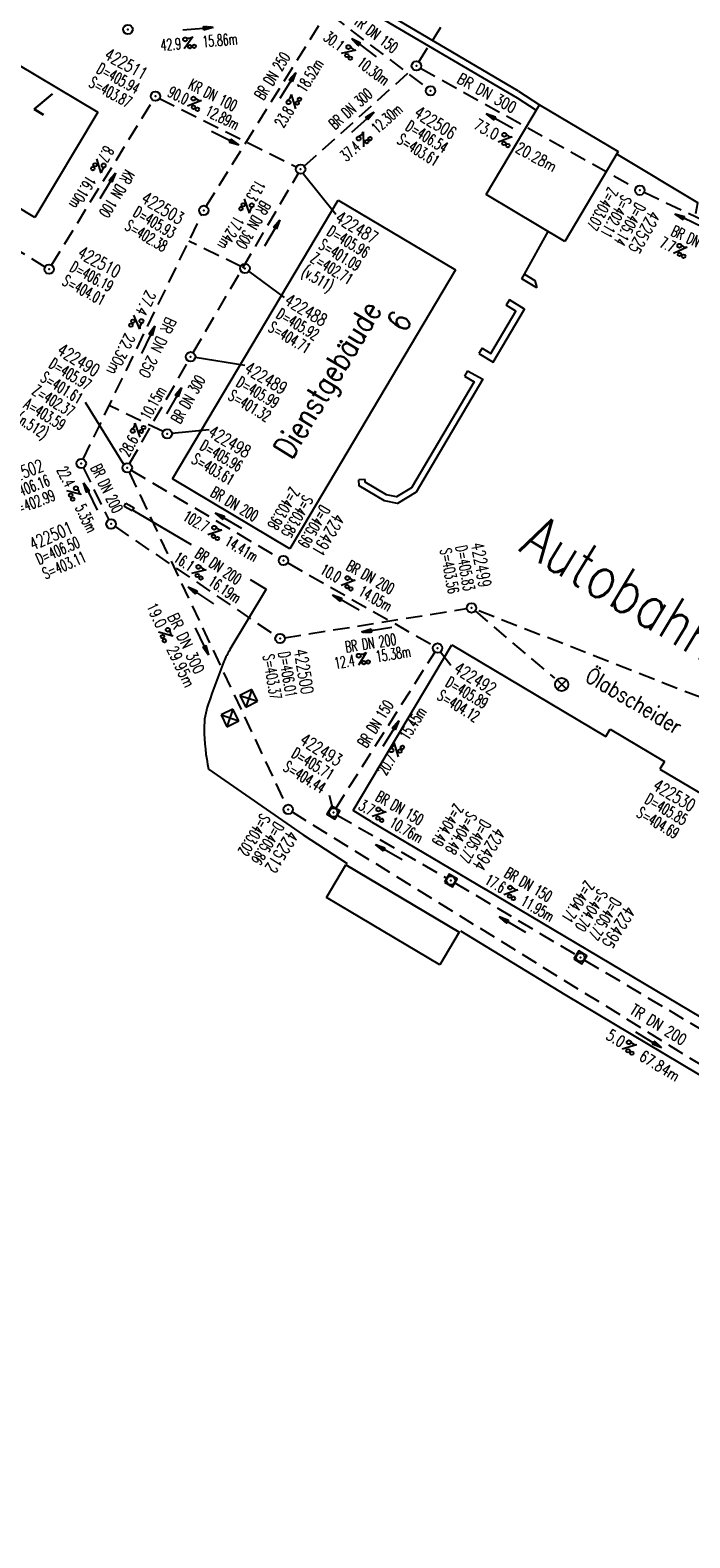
# Model space of a CAD drawing. Extents: x 451514 to 452057, y 434110 to 434694.
# Tile 3 of 16: x 451700 to 451752, y 434226 to 434346. Entities that reach past the tile are written whole.
import ezdxf
from ezdxf.enums import TextEntityAlignment as Align

# ---------------------------------------------------------------- set-up
doc = ezdxf.new("R2010")
doc.units = 0
doc.header["$LTSCALE"] = 1.3
doc.header["$MEASUREMENT"] = 0
doc.linetypes.add('AUSGEZOGEN', pattern=[0])
doc.linetypes.add('GESTRICH-X2', pattern=[1.5, 1, -0.5])
doc.layers.get('0').update_dxf_attribs({"linetype": 'CONTINUOUS'})
for name, color, linetype in [('10', 7, 'CONTINUOUS'), ('20', 7, 'CONTINUOUS'), ('BORDSTEIN', 3, 'CONTINUOUS'), ('FBR', 8, 'CONTINUOUS'), ('GEBAEUDE', 6, 'CONTINUOUS'), ('HAUSNR', 7, 'AUSGEZOGEN'), ('KANAL', 7, 'GESTRICH-X2'), ('MAUER', 7, 'AUSGEZOGEN'), ('PFEIL', 7, 'CONTINUOUS'), ('SCHACHTNR', 6, 'CONTINUOUS'), ('SCHMUTZWASSER', 30, 'GESTRICH-X2'), ('SCHRIFT', 7, 'CONTINUOUS'), ('SCHSYMBOL', 7, 'CONTINUOUS'), ('TEXTO', 4, 'CONTINUOUS'), ('TEXTU', 4, 'CONTINUOUS')]:
    doc.layers.add(name, color=color, linetype=linetype)
doc.styles.add('ROMANS', font='romans.shx', dxfattribs={"width": 0.8})

# ---------------------------------------------------------------- blocks, each defined once
blk = doc.blocks.new('GST')
at = {"color": 0}
blk.add_circle((0, 0), 0.75, dxfattribs=at)
blk.add_point((0, 0), dxfattribs=at)
blk = doc.blocks.new('10')
blk.add_blockref('GST', (0, 0))
blk = doc.blocks.new('PROM')
blk.add_line((1.57, 1.82), (0.02, 0.02))
for centre, radius in [((0.32, 1.51), 0.317), ((0.94, 0.29), 0.283), ((1.64, 0.29), 0.283)]:
    blk.add_circle(centre, radius)
blk.add_arc((0.99, 2.68), 1.03, 239.1414, 303.3549)
blk = doc.blocks.new('PFEIL2')
at = {"color": 0}
for p, q in [((0.88, 0), (-2.4, -0.01)), ((0.88, -0.27), (0.88, 0.28)), ((0.88, 0.28), (2.43, 0.01)), ((0.91, 0.27), (0.88, 0.26)), ((0.97, 0.26), (0.88, 0.25)), ((1.02, 0.25), (0.88, 0.23)), ((1.07, 0.24), (0.88, 0.21)), ((1.13, 0.23), (0.88, 0.19)), ((1.18, 0.22), (0.88, 0.17)), ((1.24, 0.21), (0.88, 0.15)), ((1.29, 0.21), (0.88, 0.14)), ((1.34, 0.2), (0.88, 0.12)), ((1.4, 0.19), (0.88, 0.1)), ((1.45, 0.18), (0.88, 0.08)), ((1.51, 0.17), (0.88, 0.06)), ((1.56, 0.16), (0.88, 0.04)), ((1.61, 0.15), (0.88, 0.02)), ((1.67, 0.14), (0.88, 0.01)), ((1.72, 0.13), (0.88, -0.01)), ((1.78, 0.12), (0.88, -0.03)), ((1.83, 0.11), (0.88, -0.05)), ((1.88, 0.1), (0.88, -0.07)), ((1.94, 0.09), (0.88, -0.09)), ((2.05, 0.08), (0.88, -0.12)), ((1.99, 0.08), (0.88, -0.11)), ((2.1, 0.07), (0.88, -0.14)), ((2.15, 0.06), (0.88, -0.16)), ((2.21, 0.05), (0.88, -0.18)), ((2.26, 0.04), (0.88, -0.2)), ((2.32, 0.03), (0.88, -0.22)), ((2.37, 0.02), (0.88, -0.23)), ((2.42, 0.01), (0.88, -0.25)), ((2.43, 0.01), (0.88, -0.27))]:
    blk.add_line(p, q, dxfattribs=at)
blk = doc.blocks.new('SCHA-Q')
for p, q in [((-1.5, 1.5), (1.5, -1.5)), ((-1.5, -1.5), (1.5, 1.5)), ((1.5, 1.5), (-1.5, 1.5)), ((-1.5, 1.5), (-1.5, -1.5)), ((1.5, -1.5), (1.5, 1.5)), ((-1.5, -1.5), (1.5, -1.5))]:
    blk.add_line(p, q)
blk.add_point((0, 0))
blk = doc.blocks.new('20')
blk.add_lwpolyline([(-0.75, -0.75), (0.75, -0.75), (0.75, 0.75), (-0.75, 0.75)], close=True)
blk.add_circle((0, 0), 0.676)
blk.add_point((0, 0))
blk = doc.blocks.new('SCHA-R')
for p, q in [((-1.06, 1.06), (1.06, -1.06)), ((-1.06, -1.06), (1.06, 1.06))]:
    blk.add_line(p, q)
blk.add_circle((0, 0), 1.5)
blk.add_point((0, 0))
blk = doc.blocks.new('30S')
at = {"color": 0}
for p, q in [((-0.75, -0.58), (-0.75, 0)), ((-0.75, 0), (0.75, 0)), ((0.75, 0), (0.75, -0.58)), ((0.75, -0.58), (-0.75, -0.58))]:
    blk.add_line(p, q, dxfattribs=at)
blk.add_point((0, 0), dxfattribs=at)

msp = doc.modelspace()

# ---------------------------------------------------------------- linework, layer by layer
at = {"layer": 'BORDSTEIN', "color": 8, "flags": 128}
for points in [[(451707.88, 434307.79), (451712.49, 434305.06)], [(451717.19, 434302.27), (451718.46, 434301.52)]]:
    msp.add_lwpolyline(points, dxfattribs=at)
at = {"layer": 'FBR'}
for points in [[(451586.28, 434627.86, -0.000002), (451573.15, 434642.87, -0.000008)], [(451625.44, 434587.82, 0.000002), (451637.46, 434574.01, 0.000133)], [(451565.71, 434651.37, -0.000004), (451554.1, 434664.65, -0.000055)]]:
    msp.add_lwpolyline(points, format="xyb", dxfattribs=at)
at = {"layer": 'FBR', "flags": 128}
msp.add_lwpolyline([(451752.52, 434331.31), (451752.68, 434332.15), (451746.24, 434336.03)], dxfattribs=at)
msp.add_lwpolyline([(451718.46, 434301.52), (451716.98, 434299.06), (451715.58, 434296.72, 0.040021), (451715.1, 434295.76, 0.011931), (451713.85, 434292.39, 0.084979), (451713.53, 434290.45, 0.05097), (451713.89, 434287.22)], format="xyb", dxfattribs=at)
at = {"layer": 'GEBAEUDE'}
for p, q in [((451692.01, 434347.16), (451705.09, 434339.35)), ((451735.88, 434332.81, 406.15), (451740.12, 434339.93, 404.94)), ((451740.12, 434339.93, 404.94), (451746.36, 434336.23)), ((451700.1, 434331), (451687.02, 434338.81)), ((451705.09, 434339.35), (451700.1, 434331)), ((451746.36, 434336.23), (451742.14, 434329.1, 405.34)), ((451711.01, 434310.25, 405.94), (451724.15, 434332.37, 405.98)), ((451724.15, 434332.37, 405.98), (451733.47, 434326.83, 405.96)), ((451742.14, 434329.1, 405.34), (451735.88, 434332.81, 406.15)), ((451733.47, 434326.83, 405.96), (451720.33, 434304.7, 405.96)), ((451720.33, 434304.7, 405.96), (451711.01, 434310.25, 405.94)), ((451725.34, 434283.94), (451733.16, 434297.09)), ((451733.16, 434297.09), (451745.37, 434289.81)), ((451745.37, 434289.81), (451745.72, 434290.4)), ((451745.72, 434290.4), (451750.02, 434287.83)), ((451750.02, 434287.83), (451749.67, 434287.24)), ((451749.67, 434287.24), (451791.2, 434262.45)), ((451749.67, 434287.24), (451791.2, 434262.45)), ((451726.81, 434283.06), (451725.34, 434283.94)), ((451726.81, 434283.06), (451735.8, 434277.71)), ((451723.24, 434277.06), (451724.77, 434279.63)), ((451724.77, 434279.63), (451733.76, 434274.29)), ((451733.76, 434274.29), (451724.77, 434279.63)), ((451798.33, 434240.51), (451735.8, 434277.71)), ((451798.33, 434240.51), (451735.8, 434277.71)), ((451732.23, 434271.72), (451723.24, 434277.06)), ((451733.76, 434274.29), (451732.23, 434271.72))]:
    msp.add_line(p, q, dxfattribs=at)
at = {"layer": 'KANAL'}
for p, q in [((451730.56, 434343.34), (451746.34, 434368.41)), ((451721.47, 434335.06), (451730.06, 434342.78)), ((451730.69, 434342.84), (451747.75, 434333.34)), ((451701.44, 434327.22), (451709.47, 434340.28)), ((451710, 434340.44), (451720.84, 434335)), ((451684.81, 434336.81), (451700.91, 434327.09)), ((451712.66, 434320.28), (451721, 434334.5)), ((451748.41, 434333), (451755.91, 434329.44)), ((451707.62, 434311.47), (451712.28, 434319.62)), ((451703.94, 434311.16), (451705.97, 434307)), ((451707.59, 434310.78), (451720.03, 434284.38)), ((451707.75, 434310.94), (451719.5, 434303.97)), ((451706.47, 434306.47), (451719.25, 434297.78)), ((451720.16, 434303.59), (451731.72, 434297.03)), ((451719.91, 434297.66), (451734.34, 434299.97)), ((451735.01, 434299.78), (451741.31, 434294.44)), ((451752.86, 434292.93), (451735.08, 434299.88)), ((451723.97, 434284.12), (451731.84, 434296.53)), ((451720.5, 434283.84), (451777.56, 434248.53)), ((451724.09, 434283.59), (451732.75, 434278.59)), ((451733.41, 434278.22), (451743.03, 434272.5)), ((451743.69, 434272.09), (451766, 434258.81))]:
    msp.add_line(p, q, dxfattribs=at)
at = {"layer": 'MAUER'}
for p, q in [((451738.45, 434341.01), (451740.12, 434339.93, 404.94)), ((451738.34, 434340.49), (451739.86, 434339.5, 370.04)), ((451738.92, 434326.49), (451740.82, 434329.89)), ((451738.71, 434326.13), (451738.92, 434326.49)), ((451738.92, 434326.49), (451739.76, 434325.99)), ((451739.91, 434325.41), (451738.71, 434326.13)), ((451739.76, 434325.99), (451739.91, 434325.41)), ((451737.73, 434324.46), (451737.47, 434324.04)), ((451735.57, 434320.63), (451735.31, 434320.21)), ((451734.42, 434318.84), (451734.18, 434318.4)), ((451726.29, 434310.22), (451725.79, 434310.18))]:
    msp.add_line(p, q, dxfattribs=at)
at = {"layer": 'MAUER', "flags": 128}
for points in [[(451738.45, 434341.01), (451726.55, 434348.02), (451711.22, 434356.95)], [(451711.45, 434356.3), (451726.26, 434347.57), (451738.34, 434340.49)], [(451713.89, 434287.22), (451721.37, 434282.03), (451724.88, 434279.76)], [(451733.86, 434274.41), (451742.14, 434269.35), (451773.66, 434250.55), (451773.08, 434249.36), (451785.24, 434242.05), (451788.51, 434239.06), (451795.47, 434234.91)]]:
    msp.add_lwpolyline(points, dxfattribs=at)
at = {"layer": 'MAUER'}
for points in [[(451735.31, 434320.21), (451736.44, 434319.51), (451738.92, 434323.71), (451737.73, 434324.46)], [(451735.57, 434320.63), (451736.27, 434320.2), (451738.24, 434323.55), (451737.47, 434324.04)], [(451734.42, 434318.84), (451735.63, 434318.16), (451730.34, 434309.2), (451728.87, 434308.3), (451727.82, 434308.51), (451725.83, 434309.7), (451725.79, 434310.18)], [(451734.18, 434318.4), (451734.94, 434317.97), (451729.97, 434309.56), (451728.77, 434308.83), (451728, 434308.98), (451726.31, 434310), (451726.29, 434310.22)]]:
    msp.add_lwpolyline(points, dxfattribs=at)
at = {"layer": 'SCHACHTNR'}
for p, q in [((451721.37, 434334.48), (451723.98, 434331.25)), ((451719.9, 434324.64), (451717.07, 434326.73)), ((451716.77, 434319.24), (451712.83, 434319.89)), ((451707.17, 434311.4), (451704.13, 434316.33)), ((451710.98, 434313.88), (451713.93, 434314.18)), ((451732.27, 434296.53), (451733.09, 434295.47)), ((451723.67, 434284.33), (451723.47, 434285.14))]:
    msp.add_line(p, q, dxfattribs=at)
at = {"layer": 'SCHMUTZWASSER'}
for p, q in [((451713.69, 434331.88), (451723.09, 434346.97)), ((451723.59, 434347.06), (451731.19, 434341.28)), ((451703.94, 434311.81), (451713.34, 434331.22)), ((451716.44, 434327.11), (451712.32, 434329.11)), ((451710.27, 434314.01), (451706, 434316.07))]:
    msp.add_line(p, q, dxfattribs=at)

# ---------------------------------------------------------------- block references
at = {"layer": '10', "xscale": 0.35, "yscale": 0.35, "zscale": 0.35}
msp.add_blockref('SCHA-R', (451741.88, 434293.95), dxfattribs=at)
for p, rotation in [((451717.07, 434292.85), 296.3864222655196), ((451715.57, 434291.3), 295.5784806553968)]:
    msp.add_blockref('SCHA-Q', p, dxfattribs=dict(at, rotation=rotation))
at = {"layer": '20', "xscale": 0.5, "yscale": 0.5, "zscale": 0.5, "rotation": 331.049707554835}
msp.add_blockref('30S', (451707.65, 434308.15), dxfattribs=at)
at = {"layer": 'PFEIL'}
for p, xscale, yscale, zscale, rotation in [((451713.05, 434345.96), 0.5, 0.5, 0.5, 4.958899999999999), ((451726.2, 434344.47), 0.5, 0.5, 0.5, 142.7363), ((451720.17, 434341.46), 0.5, 0.5, 0.5, 58.08319999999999), ((451726.1, 434338.54), 0.5, 0.5, 0.5, 41.8041), ((451736.96, 434338.65), 0.4999999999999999, 0.4999999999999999, 0.4999999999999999, 150.8963), ((451715.2, 434337.27), 0.5, 0.5, 0.5, 333.2939), ((451705.88, 434333.49), 0.5, 0.5, 0.5, 58.44799999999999), ((451751.95, 434330.77), 0.5, 0.5, 0.5, 154.6791), ((451718.93, 434329.77), 0.5, 0.5, 0.5, 59.60000000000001), ((451709.09, 434321.3), 0.5, 0.5, 0.5, 64.1909), ((451711.15, 434316.46), 0.5, 0.5, 0.5, 60.3069), ((451704.52, 434308.86), 0.5, 0.5, 0.5, 116.1774), ((451715.46, 434306.95), 0.5, 0.5, 0.5, 149.2818), ((451713.28, 434301.01), 0.5, 0.5, 0.5, 145.8408), ((451724.77, 434300.46), 0.5, 0.5, 0.5, 150.4271), ((451713.36, 434297.37), 0.5, 0.5, 0.5, 295.2132), ((451727.22, 434298.31), 0.5, 0.5, 0.5, 189.1125), ((451728.33, 434290.05), 0.5, 0.5, 0.5, 57.6341), ((451728.18, 434280.66), 0.5, 0.5, 0.5, 149.9156), ((451737.97, 434274.92), 0.5, 0.5, 0.5, 149.3142), ((451748.77, 434265.75), 0.5, 0.5, 0.5, 328.2329)]:
    msp.add_blockref('PFEIL2', p, dxfattribs=dict(at, xscale=xscale, yscale=yscale, zscale=zscale, rotation=rotation))
at = {"layer": 'SCHSYMBOL', "xscale": 0.5, "yscale": 0.5, "zscale": 0.5}
for name, p, rotation in [('10', (451707.49, 434345.91), 90), ('10', (451730.36, 434343.02), 90), ('10', (451709.67, 434340.61), 90), ('10', (451731.48, 434341.04), 90), ('10', (451721.18, 434334.82), 90), ('10', (451748.08, 434333.15), 90), ('10', (451713.5, 434331.56), 90), ('10', (451701.24, 434326.89), 90), ('10', (451716.77, 434326.95), 90), ('10', (451712.46, 434319.95), 90), ('10', (451710.61, 434313.84), 90), ('10', (451703.79, 434311.48), 90), ('10', (451707.44, 434311.14), 90), ('10', (451706.15, 434306.68), 90), ('10', (451719.82, 434303.78), 90), ('10', (451734.73, 434300.02), 90), ('10', (451719.55, 434297.59), 90), ('10', (451732.04, 434296.84), 90), ('10', (451720.2, 434284.04), 90), ('20', (451723.78, 434283.79), 58.46100481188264), ('20', (451733.09, 434278.4), 329.7308875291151), ('20', (451743.36, 434272.3), 327.9569712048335)]:
    msp.add_blockref(name, p, dxfattribs=dict(at, rotation=rotation))
at = {"layer": 'TEXTU', "xscale": 0.5, "yscale": 0.5, "zscale": 0.5}
for p, rotation in [((451711.93, 434344.36), 4.958899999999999), ((451724.38, 434344.01), 322.7363000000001), ((451720.78, 434339.6), 58.08319999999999), ((451712.2, 434339.82), 333.2939), ((451726.17, 434336.59), 41.8041), ((451736.82, 434336.97), 330.8963), ((451705.01, 434335.65), 238.448000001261), ((451716.74, 434332.48), 239.600000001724), ((451750.74, 434328.14), 334.6791), ((451707.95, 434323.25), 244.1909000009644), ((451708.45, 434313.55), 60.3069), ((451702.62, 434309.32), 296.1774), ((451713.8, 434305.82), 329.2818), ((451712.52, 434302.74), 325.8408), ((451724.38, 434301.81), 330.4271), ((451709.9, 434298.11), 295.2132), ((451725.75, 434295.46), 9.1125), ((451728.93, 434288.19), 57.6341), ((451726.83, 434283.46), 329.9156), ((451737.27, 434277.27), 329.3142000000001), ((451746.67, 434265.01), 328.2329)]:
    msp.add_blockref('PROM', p, dxfattribs=dict(at, rotation=rotation))

# ---------------------------------------------------------------- texts
at = {"layer": 'HAUSNR', "style": 'ROMANS', "width": 0.8}
for s, rotation, p in [('7', 149.1189, (451701.88, 434340.59)), ('6', 58.2405, (451729.43, 434321.78))]:
    msp.add_text(s, height=1.8, rotation=rotation, dxfattribs=at).set_placement(p)
at = {"layer": 'SCHACHTNR', "style": 'ROMANS'}
for s, height, rotation, width, p in [('422511', 1, 330.9135, 0.7, (451705.53, 434343.61)), ('D=405.94', 0.9, 330.9135, 0.6, (451704.92, 434342.52)), ('S=403.87', 0.9, 330.9135, 0.6, (451704.31, 434341.42)), ('422506', 1, 327.9178, 0.7, (451730.08, 434339.05)), ('D=406.54', 0.9, 327.9178, 0.6, (451729.41, 434337.99)), ('S=403.61', 0.9, 327.9178, 0.6, (451728.75, 434336.93)), ('422503', 1, 329.0848, 0.7, (451708.46, 434332.23)), ('Z=403.07', 0.9, 240.8416, 0.6, (451745.6, 434333.47)), ('S=402.11', 0.9, 240.8416, 0.6, (451746.69, 434332.86)), ('D=405.93', 0.9, 329.0848, 0.6, (451707.82, 434331.16)), ('422487', 1, 328.6491, 0.7, (451723.84, 434330.71)), ('D=405.14', 0.9, 240.8416, 0.6, (451747.78, 434332.25)), ('422525', 1, 240.8416, 0.7, (451748.87, 434331.64)), ('S=402.38', 0.9, 329.0848, 0.6, (451707.17, 434330.08)), ('D=405.96', 0.9, 328.6491, 0.6, (451723.19, 434329.64)), ('S=401.09', 0.9, 328.6491, 0.6, (451722.54, 434328.57)), ('D=406.19', 0.9, 331.4604, 0.6, (451702.81, 434326.79)), ('422510', 1, 331.4604, 0.7, (451703.4, 434327.89)), ('Z=402.71', 0.9, 328.6491, 0.6, (451721.89, 434327.51)), ('S=404.01', 0.9, 331.4604, 0.6, (451702.21, 434325.69)), ('(v.511)', 0.9, 328.6491, 0.6, (451721.18, 434326.45)), ('422488', 1, 329.0638, 0.7, (451719.81, 434324.15)), ('D=405.92', 0.9, 329.0638, 0.6, (451719.17, 434323.08)), ('S=404.71', 0.9, 329.0638, 0.6, (451718.53, 434322.01)), ('422490', 1, 328.2511, 0.7, (451701.79, 434320.21)), ('D=405.97', 0.9, 328.2511, 0.6, (451701.13, 434319.15)), ('422489', 1, 329.2269, 0.7, (451716.63, 434318.74)), ('S=401.61', 0.9, 328.2511, 0.6, (451700.48, 434318.06)), ('D=405.99', 0.9, 329.2269, 0.6, (451716, 434317.67)), ('Z=402.37', 0.9, 328.2511, 0.6, (451699.82, 434317.02)), ('S=401.32', 0.9, 329.2269, 0.6, (451715.36, 434316.6)), ('(n.512)', 0.9, 328.2511, 0.6, (451698.52, 434314.82)), ('A=403.59', 0.9, 328.2511, 0.6, (451699.15, 434315.94)), ('422498', 1, 329.2973, 0.7, (451713.75, 434313.71)), ('D=405.96', 0.9, 329.2973, 0.6, (451713.11, 434312.64)), ('S=403.61', 0.9, 329.2973, 0.6, (451712.47, 434311.56)), ('422502', 1, 21.0842, 0.7, (451697.55, 434309.63)), ('D=406.16', 0.9, 21.0842, 0.6, (451698, 434308.47)), ('Z=403.98', 0.9, 239.3653, 0.6, (451720.37, 434309.68)), ('S=402.99', 0.9, 21.0842, 0.6, (451698.44, 434307.3)), ('S=403.85', 0.9, 239.3653, 0.6, (451721.44, 434309.05)), ('D=405.99', 0.9, 239.3653, 0.6, (451722.78, 434308.25)), ('422491', 1, 239.3653, 0.7, (451723.86, 434307.61)), ('422501', 1, 23.6178, 0.7, (451699.94, 434304.57)), ('D=406.50', 0.9, 23.6178, 0.6, (451700.44, 434303.43)), ('D=405.83', 0.9, 280.4596, 0.6, (451733.46, 434304.88)), ('422499', 1, 280.4596, 0.7, (451734.69, 434305.11)), ('S=403.11', 0.9, 23.6178, 0.6, (451700.95, 434302.28)), ('S=403.56', 0.9, 280.4596, 0.6, (451732.23, 434304.65)), ('D=406.01', 0.9, 279.5934, 0.6, (451719.41, 434296.46)), ('422500', 1, 279.5934, 0.7, (451720.65, 434296.67)), ('S=403.37', 0.9, 279.5934, 0.6, (451718.18, 434296.25)), ('422492', 1, 328.5292, 0.7, (451733.23, 434294.94)), ('D=405.89', 0.9, 328.5292, 0.6, (451732.58, 434293.87)), ('S=404.12', 0.9, 328.5292, 0.6, (451731.93, 434292.81)), ('422493', 1, 328.461, 0.7, (451721.02, 434289.29)), ('D=405.71', 0.9, 328.461, 0.6, (451720.37, 434288.23)), ('S=404.44', 0.9, 328.461, 0.6, (451719.72, 434287.16)), ('422530', 1, 329.1405, 0.7, (451749.02, 434285.66)), ('Z=404.49', 0.9, 239.7309, 0.6, (451733.36, 434284.57)), ('D=405.85', 0.9, 329.1405, 0.6, (451748.38, 434284.59)), ('S=403.02', 0.9, 238.1606, 0.6, (451718.07, 434283.78)), ('S=404.48', 0.9, 239.7309, 0.6, (451734.44, 434283.94)), ('S=404.69', 0.9, 329.1405, 0.6, (451747.74, 434283.51)), ('D=405.86', 0.9, 238.1606, 0.6, (451719.14, 434283.12)), ('422512', 1, 238.1606, 0.7, (451720.2, 434282.46)), ('D=405.77', 0.9, 239.7309, 0.6, (451735.52, 434283.31)), ('422494', 1, 239.7309, 0.7, (451736.6, 434282.68)), ('Z=404.71', 0.9, 237.957, 0.6, (451743.75, 434278.47)), ('S=404.70', 0.9, 237.957, 0.6, (451744.81, 434277.8)), ('D=405.77', 0.9, 237.957, 0.6, (451745.87, 434277.14)), ('422495', 1, 237.957, 0.7, (451746.93, 434276.48))]:
    msp.add_text(s, height=height, rotation=rotation, dxfattribs=dict(at, width=width)).set_placement(p)
at = {"layer": 'SCHRIFT', "style": 'ROMANS', "width": 0.8}
for s, height, rotation, p in [('Dienstgebäude', 1.8, 58.8943, (451720.47, 434311.73)), ('Autobahnmeisterei Greding', 3.5, 328.896, (451738.4, 434304.59)), ('Ölabscheider', 1.25, 329.1531, (451743.64, 434294.29))]:
    msp.add_text(s, height=height, rotation=rotation, dxfattribs=at).set_placement(p)
at = {"layer": 'TEXTO', "style": 'ROMANS'}
for s, rotation, width, p in [('TR DN 150', 322.7363, 0.6, (451726.88, 434345.18)), ('BR DN 250', 58.0832, 0.6, (451719.32, 434341.99)), ('BR DN 300', 330.8963, 0.75, (451735.73, 434340.48)), ('KR DN 100', 333.2939, 0.6, (451714.02, 434340.3)), ('BR DN 300', 41.8041, 0.6, (451725.44, 434339.28)), ('KR DN 100', 238.448, 0.6, (451706.23, 434333.11)), ('BR DN 300', 239.6, 0.6, (451717.04, 434330.64)), ('BR DN 300', 334.6791, 0.6, (451752.32, 434328.72)), ('BR DN 250', 244.1909, 0.75, (451709.43, 434320.87)), ('BR DN 300', 60.3069, 0.6, (451712.66, 434316.35)), ('BR DN 200', 296.1774, 0.6, (451705.41, 434309.31)), ('BR DN 200', 329.2818, 0.6, (451715.71, 434307.88)), ('BR DN 200', 325.8408, 0.6, (451714.4, 434302.96)), ('BR DN 200', 330.4271, 0.6, (451726.5, 434302.07)), ('BR DN 300', 295.2132, 0.75, (451711.7, 434297.02)), ('BR DN 200', 9.1125, 0.6, (451726.8, 434296.79)), ('BR DN 150', 57.6341, 0.6, (451727.5, 434290.59)), ('BR DN 150', 329.9156, 0.6, (451728.81, 434283.76)), ('BR DN 150', 329.3142, 0.6, (451739.01, 434277.69)), ('TR DN 200', 328.2329, 0.75, (451749.31, 434266.59))]:
    msp.add_text(s, height=0.9, rotation=rotation, dxfattribs=dict(at, width=width)).set_placement(p, align=Align.CENTER)
at = {"layer": 'TEXTU', "style": 'ROMANS'}
for s, rotation, width, p in [('15.86m', 4.9589, 0.6, (451713.43, 434344.49)), ('30.1', 322.7363, 0.6, (451722.92, 434345.12)), ('42.9', 4.9589, 0.6, (451710.12, 434344.21)), ('18.52m', 58.0832, 0.6, (451721.57, 434340.86)), ('10.30m', 322.7363, 0.6, (451725.58, 434343.09)), ('90.0', 333.2939, 0.6, (451710.57, 434340.64)), ('12.89m', 333.2939, 0.6, (451713.54, 434339.14)), ('23.8', 58.0832, 0.6, (451719.82, 434338.05)), ('12.30m', 41.8041, 0.6, (451727.28, 434337.59)), ('73.0', 330.8963, 0.75, (451734.82, 434338.09)), ('8.7', 238.448, 0.6, (451705.67, 434336.76)), ('37.4', 41.8041, 0.6, (451724.81, 434335.38)), ('20.28m', 330.8963, 0.75, (451738.13, 434336.24)), ('16.10m', 238.448, 0.6, (451704.24, 434334.39)), ('13.3', 239.6, 0.6, (451717.66, 434334.05)), ('17.24m', 239.6, 0.6, (451715.97, 434331.18)), ('7.7', 334.6791, 0.6, (451749.56, 434328.69)), ('27.4', 244.1909, 0.75, (451708.95, 434325.3)), ('22.30m', 244.1909, 0.75, (451707.29, 434321.9)), ('10.15m', 60.3069, 0.6, (451709.19, 434314.87)), ('28.6', 60.3069, 0.6, (451707.54, 434311.96)), ('22.4', 296.1774, 0.6, (451701.81, 434310.97)), ('5.35m', 296.1774, 0.6, (451703.28, 434307.97)), ('102.7', 329.2818, 0.6, (451711.76, 434307.04)), ('14.41m', 329.2818, 0.6, (451715.08, 434305.04)), ('16.1', 325.8408, 0.6, (451711.02, 434303.78)), ('16.19m', 325.8408, 0.6, (451713.77, 434301.9)), ('10.0', 330.4271, 0.6, (451722.65, 434302.79)), ('14.05m', 330.4271, 0.6, (451725.68, 434301.06)), ('19.0', 295.2132, 0.75, (451708.92, 434300.18)), ('29.95m', 295.2132, 0.75, (451710.55, 434296.74)), ('15.38m', 9.1125, 0.6, (451727.21, 434295.71)), ('12.4', 9.1125, 0.6, (451723.93, 434295.18)), ('15.45m', 57.6341, 0.6, (451729.72, 434289.47)), ('20.7', 57.6341, 0.6, (451727.94, 434286.66)), ('3.7', 329.9156, 0.6, (451725.7, 434284.09)), ('10.76m', 329.9156, 0.6, (451728.14, 434282.71)), ('17.6', 329.3142, 0.6, (451735.7, 434278.19)), ('11.95m', 329.3142, 0.6, (451738.55, 434276.5)), ('5.0', 328.2329, 0.75, (451745.32, 434265.88)), ('67.84m', 328.2329, 0.75, (451747.94, 434264.22))]:
    msp.add_text(s, height=0.9, rotation=rotation, dxfattribs=dict(at, width=width)).set_placement(p)

doc.saveas('drawing.dxf')
